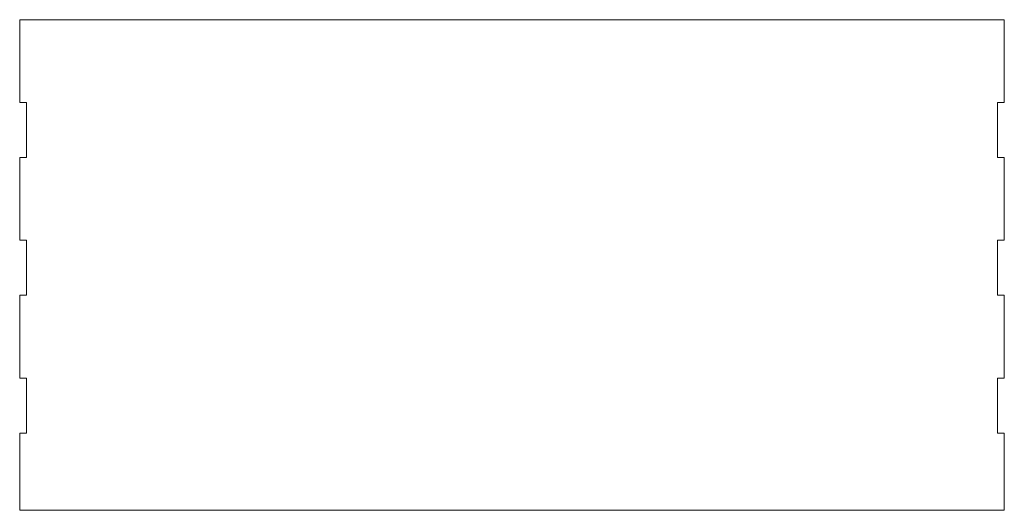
# Model space of a CAD drawing. Header units: inches. Extents: x 0 to 17.9, y 0 to 8.9.
import ezdxf

# ---------------------------------------------------------------- set-up
doc = ezdxf.new("R2010")
doc.units = ezdxf.units.IN
doc.header["$MEASUREMENT"] = 0

msp = doc.modelspace()

# ---------------------------------------------------------------- linework, layer by layer
at = {"color": 1, "linetype": 'Continuous', "lineweight": 0}
for p, q in [((0, 8.9), (0, 7.4)), ((17.875, 8.9), (0, 8.9)), ((17.875, 7.4), (17.875, 8.9)), ((0, 7.4), (0.125, 7.4)), ((0.125, 7.4), (0.125, 6.4)), ((17.75, 7.4), (17.875, 7.4)), ((17.75, 6.4), (17.75, 7.4)), ((0, 6.4), (0, 4.9)), ((0.125, 6.4), (0, 6.4)), ((17.875, 6.4), (17.75, 6.4)), ((17.875, 4.9), (17.875, 6.4)), ((0, 4.9), (0.125, 4.9)), ((0.125, 4.9), (0.125, 3.9)), ((17.75, 4.9), (17.875, 4.9)), ((17.75, 3.9), (17.75, 4.9)), ((0, 3.9), (0, 2.4)), ((0.125, 3.9), (0, 3.9)), ((17.875, 3.9), (17.75, 3.9)), ((17.875, 2.4), (17.875, 3.9)), ((0, 2.4), (0.125, 2.4)), ((0.125, 2.4), (0.125, 1.4)), ((17.75, 2.4), (17.875, 2.4)), ((17.75, 1.4), (17.75, 2.4)), ((0.125, 1.4), (0, 1.4)), ((0, 1.4), (0, 0)), ((17.875, 1.4), (17.75, 1.4)), ((17.875, 0), (17.875, 1.4)), ((0, 0), (17.875, 0))]:
    msp.add_line(p, q, dxfattribs=at)

doc.saveas('drawing.dxf')
